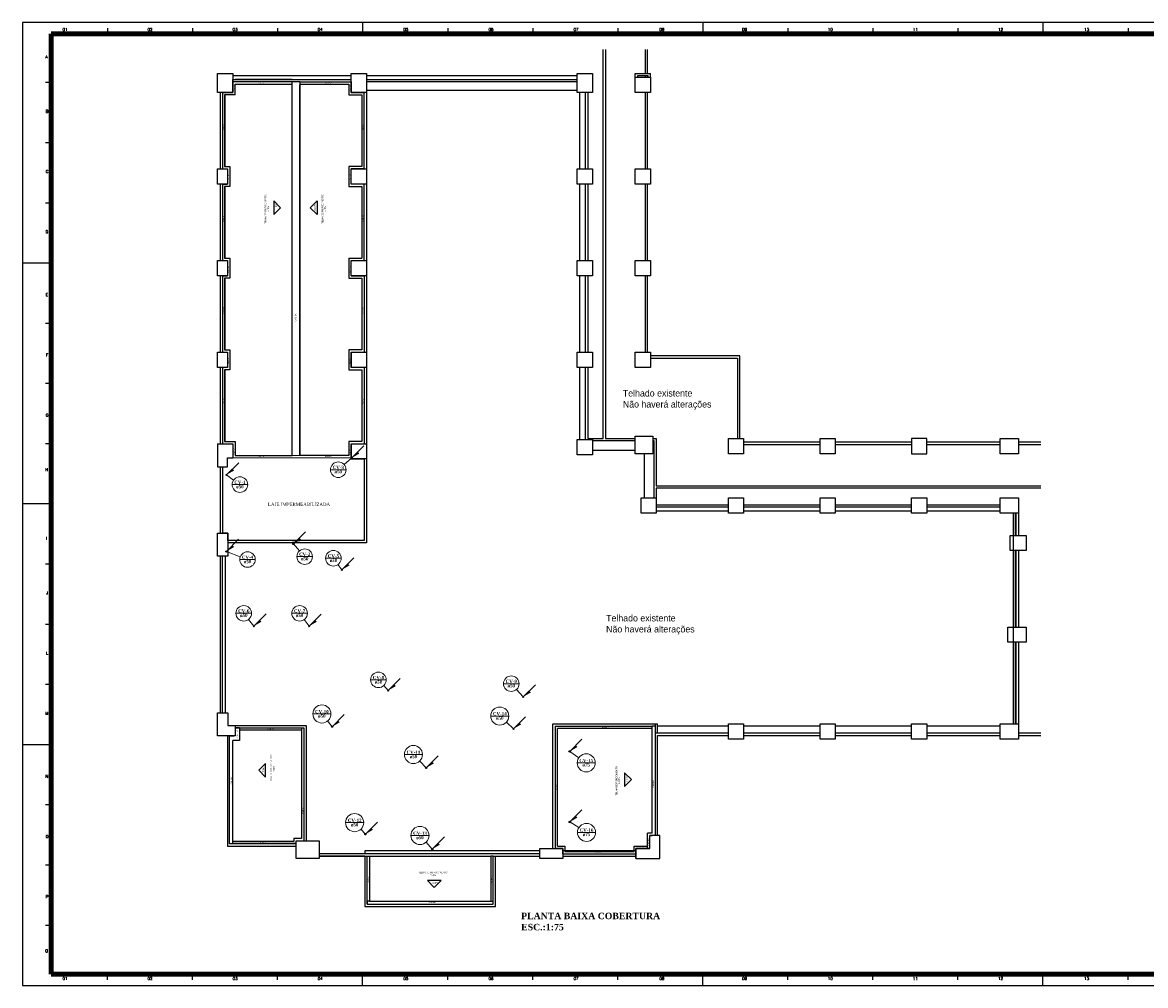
# Model space of a CAD drawing. Header units: millimetres. Extents: x 335 to 729716, y -1 to 84.
# Tile 1 of 4: x 335 to 433, y -1 to 84. Entities that reach past the tile are written whole.
import ezdxf

# ---------------------------------------------------------------- set-up
doc = ezdxf.new("R2010")
doc.units = ezdxf.units.MM
doc.header["$MEASUREMENT"] = 0
for name, color, linetype, lineweight in [('AF-Textos tubo', 7, 'Continuous', 20), ('CV-Colunas', 7, 'Continuous', 20), ('CV-Indicação coluna', 5, 'Continuous', 20), ('CV-Textos coluna', 7, 'Continuous', 20)]:
    doc.layers.add(name, color=color, linetype=linetype, lineweight=lineweight)
doc.layers.add('Margem', color=4, linetype='Continuous')
doc.styles.add('CenturyGothic', font='GOTHIC.TTF')
doc.styles.add('ROMANS', font='ROMANS')
doc.styles.add('TimesNewRoman', font='times.ttf')
doc.styles.add('TimesNewRomanN', font='timesbd.ttf')

msp = doc.modelspace()

# ---------------------------------------------------------------- hatches: boundary and pattern name
at = {"layer": 'CV-Colunas', "linetype": 'Continuous'}
for points in [[(364.599, 46.08), (364.74, 45.938), (364.068, 45.549), (364.599, 46.08)], [(353.681, 44.616), (353.823, 44.474), (353.151, 44.086), (353.681, 44.616)], [(359.518, 38.574), (359.66, 38.433), (358.988, 38.044), (359.518, 38.574)], [(353.673, 37.923), (353.814, 37.782), (353.142, 37.393), (353.673, 37.923)], [(363.743, 36.318), (363.885, 36.177), (363.213, 35.788), (363.743, 36.318)], [(356.068, 31.404), (356.209, 31.263), (355.538, 30.874), (356.068, 31.404)], [(360.895, 31.395), (361.036, 31.254), (360.365, 30.865), (360.895, 31.395)], [(367.793, 25.781), (367.935, 25.639), (367.263, 25.25), (367.793, 25.781)], [(379.584, 25.226), (379.725, 25.084), (379.053, 24.696), (379.584, 25.226)], [(362.905, 22.622), (363.046, 22.48), (362.375, 22.091), (362.905, 22.622)], [(378.735, 22.434), (378.876, 22.293), (378.205, 21.904), (378.735, 22.434)], [(383.647, 20.459), (383.788, 20.317), (383.116, 19.929), (383.647, 20.459)], [(371.106, 19.021), (371.248, 18.879), (370.576, 18.49), (371.106, 19.021)], [(383.652, 14.301), (383.794, 14.159), (383.122, 13.77), (383.652, 14.301)], [(365.8, 13.234), (365.941, 13.092), (365.27, 12.703), (365.8, 13.234)], [(371.641, 11.93), (371.782, 11.789), (371.111, 11.4), (371.641, 11.93)]]:
    msp.add_hatch(color=256, dxfattribs=at).paths.add_polyline_path(points)

# ---------------------------------------------------------------- linework, layer by layer
at = {"color": 7}
for p, q in [((386.035, 47.262), (386.035, 81.238)), ((386.235, 81.238), (386.235, 47.262)), ((389.701, 81.238), (389.701, 79.128)), ((389.901, 79.128), (389.901, 81.238)), ((352.368, 79.128), (353.701, 79.128)), ((352.368, 77.462), (352.368, 79.128)), ((353.701, 79.128), (353.701, 77.462)), ((364.035, 78.928), (353.701, 78.928)), ((353.701, 78.595), (364.035, 78.595)), ((353.701, 77.462), (353.701, 78.595)), ((358.879, 78.595), (353.901, 78.595)), ((364.035, 79.128), (365.368, 79.128)), ((364.035, 77.462), (364.035, 79.128)), ((365.368, 79.128), (365.368, 77.462)), ((383.768, 78.928), (365.368, 78.928)), ((365.368, 78.595), (383.768, 78.595)), ((383.768, 79.128), (385.101, 79.128)), ((383.768, 77.462), (383.768, 79.128)), ((385.101, 79.128), (385.101, 77.462)), ((388.835, 78.795), (388.835, 79.128)), ((388.835, 79.128), (390.168, 79.128)), ((388.835, 78.795), (390.168, 78.795)), ((388.835, 77.462), (388.835, 78.795)), ((389.035, 78.928), (389.035, 78.795)), ((389.968, 78.928), (389.035, 78.928)), ((389.701, 78.928), (389.701, 78.795)), ((389.901, 78.795), (389.901, 78.928)), ((389.968, 78.795), (389.968, 78.928)), ((390.168, 78.795), (390.168, 79.128)), ((390.168, 78.795), (390.168, 77.462)), ((358.879, 78.395), (353.701, 78.395)), ((353.901, 78.195), (358.879, 78.195)), ((353.901, 77.262), (353.901, 78.195)), ((359.545, 78.395), (358.879, 78.395)), ((359.545, 78.395), (364.035, 78.395)), ((359.545, 78.195), (363.835, 78.195)), ((363.835, 78.195), (363.835, 77.262)), ((364.035, 78.395), (364.035, 77.462)), ((383.768, 78.395), (365.368, 78.395)), ((365.368, 77.662), (383.768, 77.662)), ((353.701, 77.462), (352.368, 77.462)), ((352.588, 77.462), (352.588, 70.795)), ((352.788, 77.462), (353.701, 77.462)), ((352.788, 77.462), (352.788, 70.795)), ((353.901, 77.262), (352.988, 77.262)), ((352.988, 77.262), (352.988, 70.995)), ((353.035, 70.995), (353.035, 77.262)), ((363.835, 77.262), (364.968, 77.262)), ((364.035, 77.462), (365.168, 77.462)), ((365.368, 77.462), (364.035, 77.462)), ((364.968, 77.262), (364.968, 70.995)), ((365.168, 70.795), (365.168, 77.462)), ((365.368, 77.462), (365.368, 70.795)), ((385.101, 77.462), (383.768, 77.462)), ((383.968, 77.462), (383.968, 70.795)), ((384.501, 70.795), (384.501, 77.462)), ((384.701, 77.462), (384.701, 70.795)), ((390.168, 77.462), (388.835, 77.462)), ((389.701, 77.462), (389.701, 70.795)), ((389.901, 70.795), (389.901, 77.462)), ((352.368, 70.795), (353.235, 70.795)), ((352.368, 69.462), (352.368, 70.795)), ((352.788, 70.795), (353.235, 70.795)), ((352.988, 70.995), (353.435, 70.995)), ((353.235, 70.795), (353.235, 69.462)), ((353.235, 70.795), (353.235, 69.462)), ((353.435, 70.995), (353.435, 69.262)), ((364.968, 70.995), (363.835, 70.995)), ((363.835, 70.995), (363.835, 69.262)), ((365.168, 70.795), (364.035, 70.795)), ((364.035, 69.462), (364.035, 70.795)), ((364.035, 70.795), (365.368, 70.795)), ((364.035, 69.462), (364.035, 70.795)), ((365.368, 70.795), (365.368, 69.462)), ((383.768, 70.795), (385.101, 70.795)), ((383.768, 69.462), (383.768, 70.795)), ((385.101, 70.795), (385.101, 69.462)), ((388.835, 70.795), (390.168, 70.795)), ((388.835, 69.462), (388.835, 70.795)), ((390.168, 70.795), (390.168, 69.462)), ((353.235, 69.462), (352.368, 69.462)), ((352.588, 69.462), (352.588, 62.795)), ((352.788, 69.462), (353.235, 69.462)), ((352.788, 69.462), (352.788, 62.795)), ((353.435, 69.262), (352.988, 69.262)), ((352.988, 69.262), (352.988, 62.995)), ((353.035, 62.995), (353.035, 69.262)), ((363.835, 69.262), (364.968, 69.262)), ((365.168, 69.462), (364.035, 69.462)), ((365.368, 69.462), (364.035, 69.462)), ((364.968, 69.262), (364.968, 62.995)), ((365.168, 62.795), (365.168, 69.462)), ((365.368, 69.462), (365.368, 62.795)), ((385.101, 69.462), (383.768, 69.462)), ((383.968, 69.462), (383.968, 62.795)), ((384.501, 62.795), (384.501, 69.462)), ((384.701, 69.462), (384.701, 62.795)), ((390.168, 69.462), (388.835, 69.462)), ((389.701, 69.462), (389.701, 62.795)), ((389.901, 62.795), (389.901, 69.462)), ((357.268, 68.006), (357.268, 66.806)), ((357.268, 68.006), (357.868, 67.406)), ((361.063, 68.006), (360.463, 67.406)), ((361.063, 68.006), (361.063, 66.806)), ((357.268, 66.806), (357.868, 67.406)), ((361.063, 66.806), (360.463, 67.406)), ((352.368, 62.795), (353.235, 62.795)), ((352.368, 61.462), (352.368, 62.795)), ((352.788, 62.795), (353.235, 62.795)), ((352.988, 62.995), (353.435, 62.995)), ((353.235, 62.795), (353.235, 61.462)), ((353.235, 62.795), (353.235, 61.462)), ((353.435, 62.995), (353.435, 61.262)), ((363.835, 62.995), (363.835, 61.262)), ((363.835, 62.995), (364.968, 62.995)), ((364.035, 61.462), (364.035, 62.795)), ((364.035, 62.795), (365.168, 62.795)), ((364.035, 62.795), (365.368, 62.795)), ((364.035, 61.462), (364.035, 62.795)), ((365.368, 62.795), (365.368, 61.462)), ((383.768, 62.795), (385.101, 62.795)), ((383.768, 61.462), (383.768, 62.795)), ((385.101, 62.795), (385.101, 61.462)), ((388.835, 62.795), (390.168, 62.795)), ((388.835, 61.462), (388.835, 62.795)), ((390.168, 62.795), (390.168, 61.462)), ((353.235, 61.462), (352.368, 61.462)), ((352.588, 61.462), (352.588, 54.795)), ((352.788, 61.462), (353.235, 61.462)), ((352.788, 61.462), (352.788, 54.795)), ((353.435, 61.262), (352.988, 61.262)), ((352.988, 61.262), (352.988, 54.995)), ((353.035, 54.995), (353.035, 61.262)), ((363.835, 61.262), (364.968, 61.262)), ((364.035, 61.462), (365.168, 61.462)), ((365.368, 61.462), (364.035, 61.462)), ((364.968, 61.262), (364.968, 54.995)), ((365.168, 61.462), (365.168, 54.795)), ((365.368, 61.462), (365.368, 54.795)), ((385.101, 61.462), (383.768, 61.462)), ((383.968, 61.462), (383.968, 54.795)), ((384.501, 54.795), (384.501, 61.462)), ((384.701, 61.462), (384.701, 54.795)), ((390.168, 61.462), (388.835, 61.462)), ((389.701, 61.462), (389.701, 54.795)), ((389.901, 54.795), (389.901, 61.462)), ((352.988, 54.995), (353.435, 54.995)), ((353.435, 54.995), (353.435, 53.262)), ((364.968, 54.995), (363.835, 54.995)), ((363.835, 54.995), (363.835, 53.262)), ((352.368, 54.795), (353.235, 54.795)), ((352.368, 53.462), (352.368, 54.795)), ((352.788, 54.795), (353.235, 54.795)), ((353.235, 54.795), (353.235, 53.462)), ((353.235, 54.795), (353.235, 53.462)), ((364.035, 54.795), (364.035, 53.462)), ((364.035, 54.795), (365.168, 54.795)), ((364.035, 54.795), (365.368, 54.795)), ((364.035, 53.462), (364.035, 54.795)), ((365.368, 54.795), (365.368, 53.462)), ((383.768, 54.795), (385.101, 54.795)), ((383.768, 53.462), (383.768, 54.795)), ((385.101, 54.795), (385.101, 53.462)), ((388.835, 54.795), (390.168, 54.795)), ((388.835, 53.462), (388.835, 54.795)), ((390.168, 54.795), (390.168, 53.462)), ((397.968, 54.462), (390.168, 54.462)), ((390.168, 54.262), (397.768, 54.262)), ((397.768, 54.262), (397.768, 47.262)), ((397.968, 47.262), (397.968, 54.462)), ((353.235, 53.462), (352.368, 53.462)), ((352.588, 53.462), (352.588, 46.795)), ((353.235, 53.462), (352.788, 53.462)), ((352.788, 53.462), (352.788, 46.795)), ((353.435, 53.262), (352.988, 53.262)), ((352.988, 53.262), (352.988, 46.995)), ((353.035, 46.995), (353.035, 53.262)), ((363.835, 53.262), (364.968, 53.262)), ((365.168, 53.462), (364.035, 53.462)), ((365.368, 53.462), (364.035, 53.462)), ((364.968, 53.262), (364.968, 46.995)), ((365.168, 53.462), (365.168, 46.795)), ((365.368, 53.462), (365.368, 46.795)), ((385.101, 53.462), (383.768, 53.462)), ((383.968, 53.462), (383.968, 47.168)), ((384.501, 47.168), (384.501, 53.462)), ((384.701, 53.462), (384.701, 47.262)), ((390.168, 53.462), (388.835, 53.462)), ((383.768, 47.168), (385.101, 47.168)), ((383.768, 45.835), (383.768, 47.168)), ((384.701, 47.262), (386.035, 47.262)), ((385.101, 47.168), (385.101, 45.835)), ((386.235, 47.262), (388.835, 47.262)), ((388.835, 47.462), (390.368, 47.462)), ((388.835, 45.928), (388.835, 47.462)), ((390.368, 47.462), (390.368, 45.928)), ((390.368, 47.262), (390.675, 47.262)), ((390.675, 47.262), (390.675, 43.128)), ((396.968, 47.262), (398.301, 47.262)), ((396.968, 45.928), (396.968, 47.262)), ((398.301, 47.262), (398.301, 45.928)), ((404.968, 47.262), (406.301, 47.262)), ((404.968, 45.928), (404.968, 47.262)), ((406.301, 47.262), (406.301, 45.928)), ((414.301, 47.262), (412.968, 47.262)), ((412.968, 47.262), (412.968, 45.928)), ((414.301, 45.928), (414.301, 47.262)), ((420.688, 47.262), (422.301, 47.262)), ((420.688, 45.928), (420.688, 47.262)), ((422.301, 47.262), (422.301, 45.928)), ((352.368, 46.795), (352.788, 46.795)), ((352.368, 46.795), (352.368, 44.795)), ((352.788, 46.795), (353.701, 46.795)), ((352.988, 46.995), (353.901, 46.995)), ((353.701, 46.795), (353.701, 45.575)), ((353.901, 46.995), (353.901, 45.775)), ((364.968, 46.995), (363.835, 46.995)), ((363.835, 46.995), (363.835, 45.775)), ((364.035, 46.795), (365.168, 46.795)), ((364.035, 46.795), (364.035, 45.482)), ((364.035, 46.795), (365.368, 46.795)), ((364.035, 45.482), (364.035, 46.795)), ((365.368, 46.795), (365.368, 45.482)), ((388.835, 47.062), (385.101, 47.062)), ((385.101, 46.235), (388.835, 46.235)), ((390.475, 47.062), (390.368, 47.062)), ((390.475, 42.062), (390.475, 47.062)), ((404.968, 46.928), (398.301, 46.928)), ((398.301, 46.728), (404.968, 46.728)), ((412.968, 46.928), (406.301, 46.928)), ((406.301, 46.728), (412.968, 46.728)), ((420.688, 46.928), (414.301, 46.928)), ((414.301, 46.728), (420.688, 46.728)), ((424.244, 46.928), (422.301, 46.928)), ((422.301, 46.728), (424.244, 46.728)), ((353.244, 44.795), (353.244, 45.575)), ((353.244, 45.575), (353.701, 45.575)), ((353.901, 45.775), (358.879, 45.775)), ((363.835, 45.775), (359.545, 45.775)), ((364.035, 45.482), (365.168, 45.482)), ((365.368, 45.482), (364.035, 45.482)), ((365.168, 45.482), (365.168, 38.342)), ((365.168, 45.208), (365.168, 38.342)), ((365.368, 45.482), (365.368, 38.142)), ((385.101, 45.835), (383.768, 45.835)), ((390.368, 45.928), (388.835, 45.928)), ((389.601, 45.928), (389.601, 42.062)), ((398.301, 45.928), (396.968, 45.928)), ((406.301, 45.928), (404.968, 45.928)), ((412.968, 45.928), (414.301, 45.928)), ((422.301, 45.928), (420.688, 45.928)), ((352.368, 44.795), (353.244, 44.795)), ((352.588, 44.795), (352.588, 38.995)), ((352.788, 44.795), (353.244, 44.795)), ((352.788, 44.795), (352.788, 38.995)), ((390.675, 43.128), (424.244, 43.128)), ((390.675, 42.928), (390.675, 42.062)), ((424.244, 42.928), (390.675, 42.928)), ((389.341, 42.062), (390.675, 42.062)), ((389.341, 40.728), (389.341, 42.062)), ((390.675, 42.062), (390.675, 40.728)), ((390.675, 41.462), (396.968, 41.462)), ((396.968, 41.262), (390.675, 41.262)), ((396.968, 42.062), (398.301, 42.062)), ((396.968, 40.728), (396.968, 42.062)), ((398.301, 42.062), (398.301, 40.728)), ((398.301, 41.462), (404.968, 41.462)), ((404.968, 41.262), (398.301, 41.262)), ((404.968, 42.062), (406.301, 42.062)), ((404.968, 40.728), (404.968, 42.062)), ((406.301, 42.062), (406.301, 40.728)), ((406.301, 41.462), (412.968, 41.462)), ((412.968, 41.262), (406.301, 41.262)), ((412.968, 42.062), (414.301, 42.062)), ((412.968, 40.728), (412.968, 42.062)), ((414.301, 42.062), (414.301, 40.728)), ((414.301, 41.462), (420.688, 41.462)), ((420.688, 41.262), (414.301, 41.262)), ((420.688, 42.062), (422.301, 42.062)), ((420.688, 40.728), (420.688, 42.062)), ((422.301, 42.062), (422.301, 40.728)), ((390.675, 40.728), (389.341, 40.728)), ((390.675, 40.928), (396.968, 40.928)), ((398.301, 40.728), (396.968, 40.728)), ((398.301, 40.928), (404.968, 40.928)), ((406.301, 40.728), (404.968, 40.728)), ((406.301, 40.928), (412.968, 40.928)), ((414.301, 40.728), (412.968, 40.728)), ((414.301, 40.928), (420.688, 40.928)), ((422.301, 40.728), (420.688, 40.728)), ((421.835, 40.728), (421.835, 22.328)), ((422.021, 38.795), (422.021, 40.728)), ((422.101, 38.795), (422.101, 40.728)), ((422.301, 40.728), (422.301, 38.795)), ((352.368, 38.995), (353.255, 38.995)), ((352.368, 36.995), (352.368, 38.995)), ((353.255, 38.995), (352.788, 38.995)), ((353.255, 38.342), (353.255, 38.995)), ((353.255, 38.995), (353.255, 36.995)), ((365.168, 38.342), (353.255, 38.342)), ((358.879, 38.342), (359.545, 38.342)), ((421.555, 38.795), (422.968, 38.795)), ((421.555, 37.462), (421.555, 38.795)), ((422.968, 38.795), (422.968, 37.462)), ((365.368, 38.142), (353.255, 38.142)), ((422.968, 37.462), (421.555, 37.462)), ((422.021, 30.795), (422.021, 37.462)), ((422.101, 30.795), (422.101, 37.462)), ((422.301, 37.462), (422.301, 30.795)), ((353.255, 36.995), (352.368, 36.995)), ((352.588, 36.995), (352.588, 23.295)), ((352.788, 23.295), (352.788, 36.995)), ((353.055, 23.295), (353.055, 36.995)), ((421.355, 30.795), (422.968, 30.795)), ((421.355, 29.462), (421.355, 30.795)), ((422.968, 30.795), (422.968, 29.462)), ((422.968, 29.462), (421.355, 29.462)), ((422.021, 22.328), (422.021, 29.462)), ((422.101, 22.328), (422.101, 29.462)), ((422.301, 29.462), (422.301, 22.328)), ((352.368, 23.295), (353.255, 23.295)), ((352.368, 21.295), (352.368, 23.295)), ((353.255, 23.295), (353.255, 22.195)), ((353.255, 22.195), (353.892, 22.195)), ((353.892, 22.195), (360.101, 22.195)), ((353.892, 22.195), (353.892, 21.295)), ((354.292, 21.995), (353.892, 21.995)), ((353.892, 21.995), (359.901, 21.995)), ((359.701, 21.795), (354.292, 21.795)), ((359.701, 21.995), (359.901, 21.995)), ((359.701, 21.995), (359.701, 12.328)), ((359.901, 21.995), (359.901, 12.128)), ((360.101, 22.195), (360.101, 12.128)), ((381.648, 11.462), (381.648, 22.328)), ((381.648, 22.328), (390.781, 22.328)), ((381.848, 22.128), (381.848, 11.462)), ((381.848, 22.128), (390.315, 22.128)), ((390.315, 21.928), (382.048, 21.928)), ((382.048, 11.662), (382.048, 21.928)), ((390.581, 22.128), (390.315, 22.128)), ((390.581, 22.328), (390.581, 12.595)), ((390.781, 21.528), (390.781, 22.328)), ((396.968, 22.128), (390.781, 22.128)), ((396.968, 22.328), (398.301, 22.328)), ((396.968, 20.995), (396.968, 22.328)), ((398.301, 22.328), (398.301, 20.995)), ((404.968, 22.128), (398.301, 22.128)), ((404.968, 22.328), (406.301, 22.328)), ((404.968, 20.995), (404.968, 22.328)), ((406.301, 22.328), (406.301, 20.995)), ((412.968, 22.128), (406.301, 22.128)), ((412.968, 22.328), (414.301, 22.328)), ((412.968, 20.995), (412.968, 22.328)), ((414.301, 22.328), (414.301, 20.995)), ((420.688, 22.128), (414.301, 22.128)), ((420.688, 22.328), (422.301, 22.328)), ((420.688, 20.995), (420.688, 22.328)), ((422.301, 22.328), (422.301, 20.995)), ((353.892, 21.295), (352.368, 21.295)), ((353.225, 21.295), (353.225, 11.662)), ((353.425, 11.862), (353.425, 21.295)), ((353.425, 11.862), (353.425, 21.295)), ((353.425, 21.295), (353.825, 21.295)), ((396.968, 21.528), (390.581, 21.528)), ((390.781, 21.328), (396.968, 21.328)), ((390.781, 12.595), (390.781, 21.328)), ((398.301, 20.995), (396.968, 20.995)), ((404.968, 21.528), (398.301, 21.528)), ((398.301, 21.328), (404.968, 21.328)), ((406.301, 20.995), (404.968, 20.995)), ((412.968, 21.528), (406.301, 21.528)), ((406.301, 21.328), (412.968, 21.328)), ((414.301, 20.995), (412.968, 20.995)), ((420.688, 21.528), (414.301, 21.528)), ((414.301, 21.328), (420.688, 21.328)), ((422.301, 20.995), (420.688, 20.995)), ((424.244, 21.523), (422.301, 21.523)), ((422.301, 21.323), (424.244, 21.323)), ((356.565, 18.882), (355.965, 18.282)), ((356.565, 17.682), (356.565, 18.882)), ((356.565, 17.682), (355.965, 18.282)), ((387.91, 18.069), (387.91, 16.869)), ((387.91, 18.069), (388.51, 17.469)), ((387.91, 16.869), (388.51, 17.469)), ((353.625, 11.862), (353.425, 11.862)), ((359.235, 11.862), (353.425, 11.862)), ((359.035, 12.062), (353.692, 12.062)), ((353.692, 11.928), (359.235, 11.928)), ((359.701, 12.328), (359.035, 12.328)), ((359.035, 12.328), (359.035, 12.062)), ((359.235, 12.128), (361.235, 12.128)), ((359.235, 10.595), (359.235, 12.128)), ((359.235, 11.862), (359.235, 12.062)), ((361.235, 12.128), (361.235, 10.595)), ((390.115, 12.595), (390.315, 12.595)), ((390.968, 12.595), (390.115, 12.595)), ((390.115, 11.462), (390.115, 12.595)), ((390.968, 10.595), (390.968, 12.595)), ((353.225, 11.662), (359.235, 11.662)), ((380.501, 10.995), (361.235, 10.995)), ((365.235, 10.995), (361.235, 10.995)), ((361.235, 10.795), (365.435, 10.795)), ((365.235, 10.795), (361.235, 10.795)), ((380.501, 11.262), (365.235, 11.262)), ((365.235, 11.262), (365.235, 10.995)), ((365.235, 10.795), (365.235, 6.395)), ((365.435, 10.795), (365.635, 10.795)), ((365.435, 6.862), (365.435, 10.795)), ((365.635, 10.795), (365.635, 6.862)), ((365.635, 10.795), (376.235, 10.795)), ((376.435, 10.795), (376.235, 10.795)), ((376.235, 10.795), (376.235, 6.862)), ((376.435, 10.795), (380.501, 10.795)), ((376.435, 6.862), (376.435, 10.795)), ((376.635, 6.395), (376.635, 10.795)), ((380.501, 11.462), (382.501, 11.462)), ((380.501, 10.595), (380.501, 11.462)), ((382.501, 11.462), (381.848, 11.462)), ((382.048, 11.662), (382.701, 11.662)), ((382.501, 10.995), (382.501, 11.462)), ((382.501, 11.462), (382.501, 10.595)), ((388.901, 11.262), (382.501, 11.262)), ((382.501, 10.995), (388.901, 10.995)), ((382.501, 10.795), (388.901, 10.795)), ((382.701, 11.662), (382.701, 11.195)), ((382.701, 11.195), (388.728, 11.195)), ((388.728, 11.195), (388.728, 11.662)), ((388.728, 11.662), (389.915, 11.662)), ((388.901, 10.995), (388.901, 11.462)), ((388.901, 11.462), (390.115, 11.462)), ((390.115, 11.462), (388.901, 11.462)), ((388.901, 11.462), (388.901, 10.595)), ((388.901, 10.595), (388.901, 10.995)), ((361.235, 10.595), (359.235, 10.595)), ((382.501, 10.595), (380.501, 10.595)), ((388.901, 10.595), (388.928, 10.595)), ((388.901, 10.595), (390.968, 10.595)), ((371.885, 8.66), (370.685, 8.66)), ((370.685, 8.66), (371.285, 8.06)), ((371.885, 8.66), (371.285, 8.06)), ((365.235, 6.395), (376.635, 6.395)), ((365.435, 6.862), (365.435, 6.595)), ((365.435, 6.595), (365.435, 6.862)), ((365.435, 6.595), (376.435, 6.595)), ((376.435, 6.595), (376.435, 6.862))]:
    msp.add_line(p, q, dxfattribs=at)
at = {"color": 3}
for p, q in [((358.879, 45.775), (358.879, 78.395)), ((358.879, 45.775), (358.879, 78.128)), ((359.545, 78.395), (359.545, 78.195)), ((359.545, 78.195), (359.545, 45.775)), ((359.545, 45.775), (359.545, 78.128)), ((354.292, 21.995), (354.292, 21.795)), ((354.292, 21.795), (354.292, 20.895)), ((390.315, 21.928), (390.315, 22.128)), ((390.315, 12.795), (390.315, 21.928)), ((354.292, 20.895), (353.692, 20.895)), ((353.692, 11.862), (353.692, 20.895)), ((389.915, 11.462), (389.915, 12.795)), ((390.315, 12.795), (389.915, 12.795)), ((365.635, 6.862), (365.435, 6.862)), ((365.635, 6.862), (376.235, 6.862)), ((376.235, 6.862), (376.435, 6.862))]:
    msp.add_line(p, q, dxfattribs=at)
at = {"color": 1, "linetype": 'Continuous'}
for p, q in [((364.021, 45.549), (364.115, 45.549)), ((364.101, 45.582), (364.035, 45.516)), ((364.035, 45.582), (364.101, 45.516)), ((364.068, 45.596), (364.068, 45.502)), ((353.151, 44.133), (353.151, 44.039)), ((353.104, 44.086), (353.198, 44.086)), ((353.184, 44.119), (353.118, 44.053)), ((353.118, 44.119), (353.184, 44.053)), ((353.095, 37.393), (353.189, 37.393)), ((353.175, 37.426), (353.109, 37.36)), ((353.109, 37.426), (353.175, 37.36)), ((353.142, 37.44), (353.142, 37.346)), ((358.941, 38.044), (359.035, 38.044)), ((359.021, 38.077), (358.955, 38.011)), ((358.955, 38.077), (359.021, 38.011)), ((358.988, 38.091), (358.988, 37.997)), ((363.166, 35.788), (363.26, 35.788)), ((363.246, 35.821), (363.18, 35.755)), ((363.18, 35.821), (363.246, 35.755)), ((363.213, 35.835), (363.213, 35.741)), ((355.491, 30.874), (355.585, 30.874)), ((355.571, 30.907), (355.505, 30.841)), ((355.505, 30.907), (355.571, 30.841)), ((355.538, 30.921), (355.538, 30.827)), ((360.318, 30.865), (360.412, 30.865)), ((360.398, 30.898), (360.332, 30.832)), ((360.332, 30.898), (360.398, 30.832)), ((360.365, 30.912), (360.365, 30.818)), ((367.216, 25.25), (367.31, 25.25)), ((367.296, 25.283), (367.23, 25.217)), ((367.23, 25.283), (367.296, 25.217)), ((367.263, 25.297), (367.263, 25.203)), ((379.006, 24.696), (379.1, 24.696)), ((379.086, 24.729), (379.02, 24.663)), ((379.02, 24.729), (379.086, 24.663)), ((379.053, 24.743), (379.053, 24.649)), ((362.328, 22.091), (362.422, 22.091)), ((362.408, 22.124), (362.342, 22.058)), ((362.342, 22.124), (362.408, 22.058)), ((362.375, 22.138), (362.375, 22.044)), ((378.158, 21.904), (378.252, 21.904)), ((378.238, 21.937), (378.172, 21.871)), ((378.172, 21.937), (378.238, 21.871)), ((378.205, 21.951), (378.205, 21.857)), ((383.058, 19.929), (383.174, 19.929)), ((383.157, 19.969), (383.076, 19.888)), ((383.076, 19.969), (383.157, 19.888)), ((383.116, 19.987), (383.116, 19.871)), ((370.529, 18.49), (370.623, 18.49)), ((370.609, 18.523), (370.543, 18.457)), ((370.543, 18.523), (370.609, 18.457)), ((370.576, 18.537), (370.576, 18.443)), ((383.064, 13.77), (383.18, 13.77)), ((383.163, 13.811), (383.081, 13.73)), ((383.081, 13.811), (383.163, 13.73)), ((383.122, 13.829), (383.122, 13.712)), ((365.27, 12.75), (365.27, 12.656)), ((365.223, 12.703), (365.317, 12.703)), ((365.303, 12.736), (365.237, 12.67)), ((365.237, 12.736), (365.303, 12.67)), ((371.064, 11.4), (371.158, 11.4)), ((371.144, 11.433), (371.078, 11.367)), ((371.078, 11.433), (371.144, 11.367)), ((371.111, 11.447), (371.111, 11.353))]:
    msp.add_line(p, q, dxfattribs=at)
at = {"color": 1}
for centre, radius in [((364.068, 45.549), 0.054), ((364.068, 45.549), 0.0473), ((353.151, 44.086), 0.054), ((353.151, 44.086), 0.0473), ((353.142, 37.393), 0.054), ((353.142, 37.393), 0.0473), ((358.988, 38.044), 0.054), ((358.988, 38.044), 0.0473), ((363.213, 35.788), 0.054), ((363.213, 35.788), 0.0473), ((355.538, 30.874), 0.054), ((355.538, 30.874), 0.0473), ((360.365, 30.865), 0.054), ((360.365, 30.865), 0.0473), ((367.263, 25.25), 0.054), ((367.263, 25.25), 0.0473), ((379.053, 24.696), 0.054), ((379.053, 24.696), 0.0473), ((362.375, 22.091), 0.054), ((362.375, 22.091), 0.0473), ((378.205, 21.904), 0.054), ((378.205, 21.904), 0.0473), ((383.116, 19.929), 0.0667), ((383.116, 19.929), 0.0584), ((370.576, 18.49), 0.054), ((370.576, 18.49), 0.0473), ((383.122, 13.77), 0.0667), ((383.122, 13.77), 0.0584), ((365.27, 12.703), 0.054), ((365.27, 12.703), 0.0473), ((371.111, 11.4), 0.054), ((371.111, 11.4), 0.0473)]:
    msp.add_circle(centre, radius, dxfattribs=at)
at = {"layer": 'AF-Textos tubo'}
for p, q in [((353.701, 45.575), (364.035, 45.575)), ((358.879, 45.775), (359.545, 45.775))]:
    msp.add_line(p, q, dxfattribs=at)
at = {"layer": 'CV-Colunas', "linetype": 'Continuous'}
for p, q in [((364.068, 45.549), (365.129, 46.61)), ((353.151, 44.086), (354.211, 45.146)), ((353.142, 37.393), (354.203, 38.454)), ((358.988, 38.044), (360.049, 39.104)), ((363.213, 35.788), (364.274, 36.849)), ((355.538, 30.874), (356.598, 31.935)), ((360.365, 30.865), (361.425, 31.926)), ((367.263, 25.25), (368.323, 26.311)), ((379.053, 24.696), (380.114, 25.756)), ((362.375, 22.091), (363.435, 23.152)), ((378.205, 21.904), (379.265, 22.965)), ((383.116, 19.929), (384.177, 20.989)), ((370.576, 18.49), (371.637, 19.551)), ((383.122, 13.77), (384.183, 14.831)), ((365.27, 12.703), (366.33, 13.764)), ((371.111, 11.4), (372.171, 12.46))]:
    msp.add_line(p, q, dxfattribs=at)
at = {"layer": 'CV-Indicação coluna'}
for p, q in [((364.068, 45.549), (363.417, 44.977)), ((362.227, 44.528), (363.587, 44.528)), ((353.151, 44.086), (353.772, 43.631)), ((353.64, 43.23), (355, 43.23)), ((353.142, 37.393), (354.35, 36.931)), ((358.988, 38.044), (359.523, 37.445)), ((354.305, 36.688), (355.665, 36.688)), ((359.296, 36.938), (360.656, 36.938)), ((361.804, 36.798), (363.164, 36.798)), ((363.213, 35.788), (362.882, 36.246)), ((353.977, 31.992), (355.337, 31.992)), ((355.538, 30.874), (355.078, 31.458)), ((358.85, 31.992), (360.21, 31.992)), ((360.365, 30.865), (359.935, 31.446)), ((365.733, 26.179), (367.093, 26.179)), ((367.263, 25.25), (366.872, 25.677)), ((377.331, 25.845), (378.691, 25.845)), ((379.053, 24.696), (378.468, 25.341)), ((360.685, 23.203), (362.265, 23.203)), ((362.375, 22.091), (361.972, 22.589)), ((376.216, 23.02), (377.797, 23.02)), ((378.205, 21.904), (377.585, 22.482)), ((368.682, 19.662), (370.262, 19.662)), ((383.116, 19.929), (383.904, 19.383)), ((370.576, 18.49), (370.014, 19.087)), ((383.764, 18.934), (385.344, 18.934)), ((383.122, 13.77), (383.913, 13.275)), ((363.547, 13.71), (365.127, 13.71)), ((365.27, 12.703), (364.874, 13.131)), ((383.792, 12.856), (385.372, 12.856)), ((369.252, 12.59), (370.832, 12.59)), ((371.111, 11.4), (370.57, 12.002))]:
    msp.add_line(p, q, dxfattribs=at)
for centre, radius in [((362.907, 44.528), 0.68), ((354.32, 43.23), 0.68), ((354.985, 36.688), 0.68), ((359.976, 36.938), 0.68), ((362.484, 36.798), 0.68), ((354.657, 31.992), 0.68), ((359.53, 31.992), 0.68), ((366.413, 26.179), 0.68), ((378.011, 25.845), 0.68), ((361.475, 23.203), 0.79), ((377.007, 23.02), 0.79), ((369.472, 19.662), 0.79), ((384.554, 18.934), 0.79), ((364.337, 13.71), 0.79), ((370.042, 12.59), 0.79), ((384.582, 12.856), 0.79)]:
    msp.add_circle(centre, radius, dxfattribs=at)
at = {"layer": 'Margem', "color": 1}
for p, q in [((454.134, 83.587), (335.334, 83.587)), ((335.334, 83.587), (335.334, -0.513)), ((365.034, 83.587), (365.034, 82.587)), ((394.734, 83.587), (394.734, 82.587)), ((424.434, 83.587), (424.434, 82.587)), ((342.759, 83.087), (342.759, 82.587)), ((350.184, 83.087), (350.184, 82.587)), ((357.609, 83.087), (357.609, 82.587)), ((372.459, 83.087), (372.459, 82.587)), ((379.884, 83.087), (379.884, 82.587)), ((387.309, 83.087), (387.309, 82.587)), ((402.159, 83.087), (402.159, 82.587)), ((409.584, 83.087), (409.584, 82.587)), ((417.009, 83.087), (417.009, 82.587)), ((431.859, 83.087), (431.859, 82.587)), ((337.834, 78.331), (337.334, 78.331)), ((337.834, 73.074), (337.334, 73.074)), ((337.834, 67.818), (337.334, 67.818)), ((337.834, 62.562), (335.334, 62.562)), ((337.834, 57.306), (337.334, 57.306)), ((337.834, 52.049), (337.334, 52.049)), ((337.834, 46.793), (337.334, 46.793)), ((337.834, 41.537), (335.334, 41.537)), ((337.834, 36.281), (337.334, 36.281)), ((337.834, 31.024), (337.334, 31.024)), ((337.834, 25.768), (337.334, 25.768)), ((337.834, 20.512), (335.334, 20.512)), ((337.834, 15.256), (337.334, 15.256)), ((337.834, 9.999), (337.334, 9.999)), ((337.834, 4.743), (337.334, 4.743)), ((342.759, -0.013), (342.759, 0.487)), ((350.184, -0.013), (350.184, 0.487)), ((357.609, -0.013), (357.609, 0.487)), ((365.034, -0.513), (365.034, 0.487)), ((372.459, -0.013), (372.459, 0.487)), ((379.884, -0.013), (379.884, 0.487)), ((387.309, -0.013), (387.309, 0.487)), ((394.734, -0.513), (394.734, 0.487)), ((402.159, -0.013), (402.159, 0.487)), ((409.584, -0.013), (409.584, 0.487)), ((417.009, -0.013), (417.009, 0.487)), ((424.434, -0.513), (424.434, 0.487)), ((431.859, -0.013), (431.859, 0.487)), ((335.334, -0.513), (454.134, -0.513))]:
    msp.add_line(p, q, dxfattribs=at)
at = {"layer": 'Margem', "lineweight": 100}
for p, q in [((337.834, 82.587), (453.134, 82.587)), ((337.834, 0.487), (337.834, 82.587)), ((453.134, 0.487), (337.834, 0.487))]:
    msp.add_line(p, q, dxfattribs=at)

# ---------------------------------------------------------------- texts
at = {"color": 7, "line_spacing_factor": 0.798, "style": 'CenturyGothic'}
for s, insert, char_height, width, attachment_point in [('RUFO', (355.877, 78.263), 0.1437, 1.19676, 7), ('RUFO', (361.744, 78.263), 0.1437, 1.19676, 7), ('Telhado existente', (387.752, 50.916), 0.57485, 13.64902, 7), ('Não haverá alterações', (387.752, 49.784), 0.57485, 18.20654, 7), ('RUFO', (355.877, 45.643), 0.1437, 1.19676, 7), ('RUFO', (361.744, 45.643), 0.1437, 1.19676, 7), ('Telhado existente', (386.291, 31.275), 0.57485, 13.64902, 7), ('Não haverá alterações', (386.291, 30.144), 0.57485, 18.20654, 7), ('RUFO', (356.707, 21.855), 0.1437, 1.19676, 7), ('RUFO', (385.92, 21.982), 0.1437, 1.19676, 7), ('RUFO', (355.985, 11.923), 0.1437, 1.19676, 7), ('RUFO', (385.368, 11.075), 0.1437, 1.19676, 7), ('RUFO', (389, 11.542), 0.1437, 1.19676, 7), ('TELHA DE FIBROCIMENTO', (371.176, 9.296), 0.14371, 5.49836, 8), ('i=10%', (371.176, 9.062), 0.1437, 1.23478, 8), ('i=10%', (371.072, 8.384), 0.1437, 1.23478, 7), ('CALHA', (370.777, 6.695), 0.1437, 1.57927, 7)]:
    msp.add_mtext(s, dxfattribs=dict(at, insert=insert, char_height=char_height, width=width, attachment_point=attachment_point))
at = {"color": 7, "rotation": 90.00021, "line_spacing_factor": 0.798, "style": 'CenturyGothic'}
for s, insert, char_height, width, attachment_point in [('RUFO', (353.836, 77.548), 0.1437, 1.19676, 7), ('RUFO', (363.969, 77.548), 0.1437, 1.19676, 7), ('RUFO', (352.923, 74.182), 0.1437, 1.19676, 7), ('RUFO', (365.103, 74.182), 0.1437, 1.19676, 7), ('RUFO', (353.369, 69.748), 0.1437, 1.19676, 7), ('RUFO', (363.969, 69.748), 0.1437, 1.19676, 7), ('TELHA DE FIBROCIMENTO', (356.632, 67.296), 0.14371, 5.49836, 8), ('i=10%', (357.544, 67.192), 0.1437, 1.23478, 7), ('i=10%', (360.935, 67.722), 0.1437, 1.23478, 9), ('TELHA DE FIBROCIMENTO', (361.604, 67.296), 0.14371, 5.49836, 8), ('RUFO', (352.923, 66.182), 0.1437, 1.19676, 7), ('i=10%', (356.866, 67.296), 0.1437, 1.23478, 8), ('i=10%', (361.84, 67.296), 0.1437, 1.23478, 8), ('RUFO', (365.103, 66.182), 0.1437, 1.19676, 7), ('RUFO', (353.369, 61.748), 0.1437, 1.19676, 7), ('RUFO', (363.969, 61.748), 0.1437, 1.19676, 7), ('RUFO', (352.923, 58.182), 0.1437, 1.19676, 7), ('CALHA', (359.237, 57.488), 0.1437, 1.57927, 7), ('RUFO', (365.103, 58.182), 0.1437, 1.19676, 7), ('RUFO', (353.369, 53.748), 0.1437, 1.19676, 7), ('RUFO', (363.969, 53.748), 0.1437, 1.19676, 7), ('RUFO', (352.923, 50.182), 0.1437, 1.19676, 7), ('RUFO', (365.103, 50.182), 0.1437, 1.19676, 7), ('RUFO', (353.836, 45.806), 0.1437, 1.19676, 7), ('RUFO', (363.969, 45.759), 0.1437, 1.19676, 7), ('CALHA', (354.167, 21.126), 0.1437, 1.57927, 7), ('TELHA DE FIBROCIMENTO', (357.107, 18.391), 0.14371, 5.49836, 8), ('i=10%', (357.343, 18.391), 0.1437, 1.23478, 8), ('i=10%', (356.437, 17.966), 0.1437, 1.23478, 7), ('TELHA DE FIBROCIMENTO', (387.274, 17.36), 0.14371, 5.49836, 8), ('i=10%', (388.188, 17.256), 0.1437, 1.23478, 7), ('CALHA', (353.671, 17.034), 0.1437, 1.57927, 7), ('RUFO', (381.993, 16.542), 0.1437, 1.19676, 7), ('i=10%', (387.51, 17.36), 0.1437, 1.23478, 8), ('CALHA', (390.48, 16.75), 0.1437, 1.57927, 7), ('RUFO', (359.847, 14.49), 0.1437, 1.19676, 7), ('CALHA', (390.048, 11.672), 0.1437, 1.57927, 7), ('RUFO', (365.588, 8.45), 0.1437, 1.19676, 7), ('RUFO', (376.388, 8.45), 0.1437, 1.19676, 7)]:
    msp.add_mtext(s, dxfattribs=dict(at, insert=insert, char_height=char_height, width=width, attachment_point=attachment_point))
at = {"layer": 'AF-Textos tubo', "insert": (356.766, 41.355), "char_height": 0.2824, "width": 9.8821, "attachment_point": 7, "line_spacing_factor": 0.798, "style": 'TimesNewRoman'}
msp.add_mtext('LAJE IMPERMEABILIZADA', dxfattribs=at)
at = {"layer": 'AF-Textos tubo', "color": 5, "insert": (378.875, 5.273), "char_height": 0.5648, "width": 23.29598, "attachment_point": 7, "line_spacing_factor": 0.798, "style": 'TimesNewRomanN'}
msp.add_mtext('PLANTA BAIXA COBERTURA', dxfattribs=at)
at = {"layer": 'AF-Textos tubo', "color": 3, "insert": (378.875, 4.298), "char_height": 0.5648, "width": 7.15017, "attachment_point": 7, "line_spacing_factor": 0.798, "style": 'TimesNewRomanN'}
msp.add_mtext('ESC.:1:75', dxfattribs=at)
at = {"layer": 'CV-Textos coluna', "char_height": 0.2824, "attachment_point": 8, "line_spacing_factor": 0.798, "style": 'TimesNewRomanN'}
for s, insert, width in [('CV-3', (362.907, 44.585), 1.79082), ('ø50', (362.907, 44.189), 1.18493), ('CV-1', (354.32, 43.286), 1.79082), ('ø50', (354.32, 42.891), 1.18493), ('CV-2', (359.976, 36.995), 1.79082), ('CV-4', (354.985, 36.745), 1.79082), ('ø50', (354.985, 36.349), 1.18493), ('ø50', (359.976, 36.6), 1.18493), ('CV-5', (362.484, 36.854), 1.79082), ('ø50', (362.484, 36.459), 1.18493), ('CV-6', (354.657, 32.049), 1.79082), ('CV-7', (359.53, 32.049), 1.79082), ('ø50', (354.657, 31.654), 1.18493), ('ø50', (359.53, 31.654), 1.18493), ('CV-8', (366.413, 26.236), 1.79082), ('ø50', (366.413, 25.84), 1.18493), ('CV-9', (378.011, 25.902), 1.79082), ('ø50', (378.011, 25.506), 1.18493), ('CV-10', (361.475, 23.259), 2.1858), ('ø50', (361.475, 22.864), 1.18493), ('CV-14', (377.007, 23.077), 2.1858), ('ø50', (377.007, 22.681), 1.18493), ('CV-11', (369.472, 19.718), 2.1858), ('ø50', (369.472, 19.323), 1.18493), ('CV-15', (384.554, 18.991), 2.1858), ('ø75', (384.554, 18.595), 1.18493), ('CV-12', (364.337, 13.767), 2.1858), ('ø50', (364.337, 13.371), 1.18493), ('CV-13', (370.042, 12.647), 2.1858), ('CV-16', (384.582, 12.912), 2.1858), ('ø75', (384.582, 12.517), 1.18493), ('ø50', (370.042, 12.251), 1.18493)]:
    msp.add_mtext(s, dxfattribs=dict(at, insert=insert, width=width))
at = {"layer": 'Margem', "color": 1, "char_height": 0.25, "attachment_point": 8, "line_spacing_factor": 0.798, "style": 'ROMANS'}
for s, insert, width in [('01', (339.047, 82.85), 1.47907), ('02', (346.472, 82.85), 1.47907), ('03', (353.897, 82.85), 1.47907), ('04', (361.322, 82.85), 1.47907), ('05', (368.808, 82.85), 1.47907), ('06', (376.243, 82.85), 1.47907), ('07', (383.67, 82.85), 1.47907), ('08', (391.163, 82.85), 1.47907), ('09', (398.376, 82.85), 1.47907), ('10', (405.867, 82.85), 1.47907), ('11', (413.297, 82.85), 1.47907), ('12', (420.731, 82.85), 1.47907), ('13', (428.248, 82.85), 1.47907), ('A', (337.443, 80.456), 0.88874), ('B', (337.484, 75.7), 0.88874), ('C', (337.484, 70.444), 0.9601), ('D', (337.461, 65.188), 0.9601), ('E', (337.461, 59.684), 0.88874), ('F', (337.484, 54.428), 0.81089), ('G', (337.484, 49.171), 1.03146), ('H', (337.443, 44.413), 0.9601), ('I', (337.443, 38.408), 0.36977), ('J', (337.484, 33.65), 0.66818), ('L', (337.484, 28.392), 0.73953), ('M', (337.461, 23.138), 1.1093), ('N', (337.461, 17.634), 0.9601), ('O', (337.484, 12.382), 1.03146), ('P', (337.484, 7.124), 0.88874), ('Q', (337.443, 2.363), 1.03146), ('01', (339.047, -0.028), 1.47907), ('02', (346.472, -0.028), 1.47907), ('03', (353.897, -0.028), 1.47907), ('04', (361.322, -0.028), 1.47907), ('05', (368.808, -0.028), 1.47907), ('06', (376.243, -0.028), 1.47907), ('07', (383.67, -0.028), 1.47907), ('08', (391.163, -0.028), 1.47907), ('09', (398.376, -0.028), 1.47907), ('10', (405.867, -0.028), 1.47907), ('11', (413.297, -0.031), 1.47907), ('12', (420.731, -0.028), 1.47907), ('13', (428.248, -0.028), 1.47907)]:
    msp.add_mtext(s, dxfattribs=dict(at, insert=insert, width=width))

doc.saveas('drawing.dxf')
